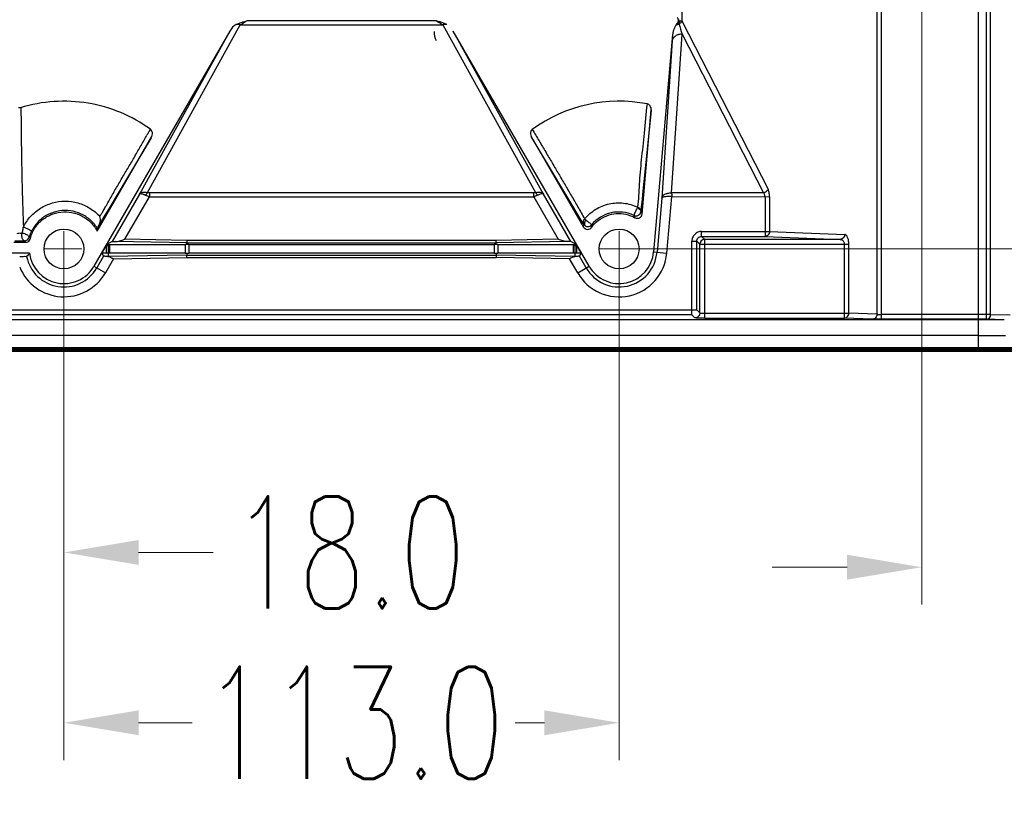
# Model space of a CAD drawing. Header units: inches. Extents: x 3951 to 6642, y -813 to 1217.
# Tile 28 of 33: x 5640 to 5841, y 288 to 446. Entities that reach past the tile are written whole.
import ezdxf

# ---------------------------------------------------------------- set-up
doc = ezdxf.new("R2010")
doc.units = ezdxf.units.IN
doc.header["$LTSCALE"] = 7.600000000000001
doc.header["$MEASUREMENT"] = 0
doc.header["$PDMODE"] = 3
doc.header["$PDSIZE"] = 0.3125
doc.linetypes.add('CENTER', pattern=[2, 1.25, -0.25, 0.25, -0.25])
doc.layers.get('0').update_dxf_attribs({"linetype": 'CONTINUOUS'})
doc.layers.get('Defpoints').update_dxf_attribs({"linetype": 'CONTINUOUS'})
doc.layers.add('5标注', color=1, linetype='CONTINUOUS')
doc.layers.add('center', color=1, linetype='CENTER', lineweight=5)
doc.styles.add('TXT', font='txt.shx', dxfattribs={"width": 0.7, "bigfont": 'INTECAD.SHX'})
doc.dimstyles.new('标准样式', dxfattribs={"dimscale": 7.600000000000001, "dimtxt": 3, "dimasz": 2, "dimexe": 1, "dimexo": 0, "dimgap": 1, "dimtad": 0, "dimdec": 1, "dimzin": 1, "dimdsep": 46, "dimtxsty": 'TXT', "dimcen": 0.09, "dimclrd": 5, "dimclre": 252, "dimadec": 1, "dimazin": 0, "dimtfac": 1, "dimtdec": 1, "dimtofl": 0, "dimtmove": 0, "dimatfit": 3, "dimfxl": 0, "dimtzin": 0, "dimlwd": 13, "dimlwe": 13, "dimarcsym": 0})

# ---------------------------------------------------------------- blocks, each defined once
blk = doc.blocks.new('*D50')
at = {"layer": '5标注', "color": 252, "lineweight": 13}
for p, q in [((5764.647038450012, 668.1377575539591), (5946.046169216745, 668.137757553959)), ((5764.647038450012, 399.1377575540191), (5946.046169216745, 399.1377575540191))]:
    blk.add_line(p, q, dxfattribs=at)
at = {"layer": '5标注', "color": 5, "lineweight": 13}
for p, q in [((5938.446169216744, 652.9377575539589), (5938.446169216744, 573.4457055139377)), ((5938.446169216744, 414.3377575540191), (5938.446169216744, 497.0657055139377))]:
    blk.add_line(p, q, dxfattribs=at)
at = {"layer": '5标注', "color": 5}
for points in [[(5935.91283588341, 652.9377575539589), (5940.979502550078, 652.9377575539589), (5938.446169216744, 668.137757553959)], [(5935.91283588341, 414.3377575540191), (5940.979502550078, 414.3377575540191), (5938.446169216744, 399.1377575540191)]]:
    blk.add_solid(points, dxfattribs=at)
at = {"layer": 'Defpoints', "color": 0}
for p in [(5764.647038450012, 668.1377575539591), (5764.647038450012, 399.1377575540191), (5938.446169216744, 399.1377575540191)]:
    blk.add_point(p, dxfattribs=at)
at = {"layer": '5标注', "color": 0, "insert": (5938.446169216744, 535.2557055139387), "char_height": 22.8, "attachment_point": 5, "rotation": 90, "style": 'TXT'}
blk.add_mtext('269.0', dxfattribs=at)
blk = doc.blocks.new('*D48')
at = {"layer": '5标注', "color": 252, "lineweight": 13}
for p, q in [((5823.986593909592, 457.6265430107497), (5823.986593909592, 326.7700956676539)), ((5849.161552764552, 452.4420040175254), (5849.161552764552, 326.7700956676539))]:
    blk.add_line(p, q, dxfattribs=at)
at = {"layer": '5标注', "color": 5, "lineweight": 13}
for p, q in [((5808.786593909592, 334.3700956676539), (5793.586593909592, 334.3700956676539)), ((5864.361552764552, 334.3700956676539), (5879.561552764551, 334.3700956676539))]:
    blk.add_line(p, q, dxfattribs=at)
at = {"layer": '5标注', "color": 5}
for points in [[(5808.786593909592, 336.9034290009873), (5808.786593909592, 331.8367623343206), (5823.986593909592, 334.3700956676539)], [(5864.361552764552, 336.9034290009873), (5864.361552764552, 331.8367623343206), (5849.161552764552, 334.3700956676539)]]:
    blk.add_solid(points, dxfattribs=at)
at = {"layer": 'Defpoints', "color": 0}
for p in [(5823.986593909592, 457.6265430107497), (5849.161552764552, 452.4420040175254), (5849.161552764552, 334.3700956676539)]:
    blk.add_point(p, dxfattribs=at)
at = {"layer": '5标注', "color": 0, "insert": (5911.101552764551, 334.3700956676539), "char_height": 22.8, "attachment_point": 5, "style": 'TXT'}
blk.add_mtext('25.2', dxfattribs=at)
blk = doc.blocks.new('*D34')
at = {"layer": '5标注', "color": 252, "lineweight": 13}
for p, q in [((5762.407208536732, 399.1377575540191), (5762.407208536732, 295.1085886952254)), ((5649.407208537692, 397.4915236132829), (5649.407208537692, 295.1085886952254))]:
    blk.add_line(p, q, dxfattribs=at)
at = {"layer": '5标注', "color": 5, "lineweight": 13}
for p, q in [((5664.607208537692, 302.7085886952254), (5675.531282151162, 302.7085886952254)), ((5747.207208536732, 302.7085886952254), (5741.271282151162, 302.7085886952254))]:
    blk.add_line(p, q, dxfattribs=at)
at = {"layer": '5标注', "color": 5}
for points in [[(5664.607208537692, 305.2419220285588), (5664.607208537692, 300.1752553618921), (5649.407208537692, 302.7085886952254)], [(5747.207208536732, 305.2419220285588), (5747.207208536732, 300.1752553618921), (5762.407208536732, 302.7085886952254)]]:
    blk.add_solid(points, dxfattribs=at)
at = {"layer": 'Defpoints', "color": 0}
for p in [(5762.407208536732, 399.1377575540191), (5649.407208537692, 397.4915236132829), (5762.407208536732, 302.7085886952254)]:
    blk.add_point(p, dxfattribs=at)
at = {"layer": '5标注', "color": 0, "insert": (5708.401282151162, 302.7085886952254), "char_height": 22.8, "attachment_point": 5, "style": 'TXT'}
blk.add_mtext('113.0', dxfattribs=at)
blk = doc.blocks.new('*D47')
at = {"layer": '5标注', "color": 252, "lineweight": 13}
for p, q in [((5631.407208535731, 397.4915236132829), (5631.407208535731, 329.7706862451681)), ((5649.407208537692, 397.4915236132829), (5649.407208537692, 329.7706862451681))]:
    blk.add_line(p, q, dxfattribs=at)
at = {"layer": '5标注', "color": 5, "lineweight": 13}
for p, q in [((5616.207208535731, 337.3706862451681), (5601.007208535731, 337.3706862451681)), ((5664.607208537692, 337.3706862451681), (5679.807208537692, 337.3706862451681))]:
    blk.add_line(p, q, dxfattribs=at)
at = {"layer": '5标注', "color": 5}
for points in [[(5616.207208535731, 339.9040195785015), (5616.207208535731, 334.8373529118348), (5631.407208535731, 337.3706862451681)], [(5664.607208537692, 339.9040195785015), (5664.607208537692, 334.8373529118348), (5649.407208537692, 337.3706862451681)]]:
    blk.add_solid(points, dxfattribs=at)
at = {"layer": 'Defpoints', "color": 0}
for p in [(5631.407208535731, 397.4915236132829), (5649.407208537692, 397.4915236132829), (5631.407208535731, 337.3706862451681)]:
    blk.add_point(p, dxfattribs=at)
at = {"layer": '5标注', "color": 0, "insert": (5707.357208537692, 337.3706862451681), "char_height": 22.8, "attachment_point": 5, "style": 'TXT'}
blk.add_mtext('18.0', dxfattribs=at)

msp = doc.modelspace()

# ---------------------------------------------------------------- linework, layer by layer
at = {"color": 7, "linetype": 'Continuous'}
for p, q in [((5775.141892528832, 456.760878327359), (5775.141892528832, 445.527776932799)), ((5837.179332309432, 384.8129235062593), (5837.179332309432, 452.7182922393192)), ((5838.013985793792, 385.8022331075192), (5838.012980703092, 452.7185216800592)), ((5835.560254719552, 378.2334133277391), (5835.560254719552, 450.3122666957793)), ((5814.889721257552, 448.7408965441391), (5814.889721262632, 385.8338927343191)), ((5815.808164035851, 384.8129437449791), (5815.808164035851, 448.7408973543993)), ((5725.211106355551, 445.527776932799), (5686.603310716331, 445.527776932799)), ((5774.656701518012, 445.527776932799), (5774.544618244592, 445.6909957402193)), ((5774.656701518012, 445.527776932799), (5775.141892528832, 445.527776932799)), ((5775.141892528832, 445.527776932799), (5792.707372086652, 411.3046261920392)), ((5683.151463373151, 443.4797910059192), (5655.514735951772, 395.6115749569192)), ((5683.151463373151, 443.4797910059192), (5664.795445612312, 410.3060669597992)), ((5666.395448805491, 410.6003300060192), (5685.293832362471, 444.7617324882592)), ((5685.293832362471, 444.7617324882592), (5726.516335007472, 444.7617324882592)), ((5726.516335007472, 444.7617324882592), (5745.418866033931, 410.6002218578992)), ((5747.018971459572, 410.3060669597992), (5728.662953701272, 443.4797910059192)), ((5756.299681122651, 395.6115749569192), (5728.662953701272, 443.4797910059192)), ((5773.302426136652, 442.7538486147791), (5769.432737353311, 398.5231034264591)), ((5773.215883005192, 441.4857714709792), (5771.084105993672, 409.4805035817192)), ((5773.092725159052, 410.5391873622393), (5775.207850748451, 442.8438057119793)), ((5775.207850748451, 442.8438057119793), (5791.788934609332, 410.5385714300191)), ((5767.096473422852, 406.2458675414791), (5768.949076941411, 427.4212226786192)), ((5768.934728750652, 427.2814762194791), (5767.254147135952, 410.8985988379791)), ((5768.949076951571, 427.4212226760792), (5768.934728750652, 427.2814762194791)), ((5656.183522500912, 402.7708612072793), (5667.289265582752, 422.0065724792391)), ((5667.132998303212, 421.7450715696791), (5658.517439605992, 407.3250326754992)), ((5744.525151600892, 422.0065722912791), (5755.155918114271, 403.5935445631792)), ((5755.098060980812, 404.3078207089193), (5744.525154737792, 422.0065741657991)), ((5767.254147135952, 410.8985988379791), (5767.014917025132, 408.5599185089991)), ((5664.795445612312, 410.3060669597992), (5659.202790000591, 400.6193032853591)), ((5661.789299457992, 401.0998783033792), (5666.796072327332, 409.7720291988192)), ((5666.796455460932, 410.5385960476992), (5666.796072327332, 409.7720291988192)), ((5666.796072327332, 409.7720291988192), (5745.017961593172, 409.7725270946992)), ((5745.017961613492, 410.5385959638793), (5666.796455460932, 410.5385960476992)), ((5745.017961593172, 409.7725270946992), (5745.017961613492, 410.5385959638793)), ((5745.017961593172, 409.7725270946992), (5750.025117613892, 401.0998783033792)), ((5752.611626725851, 400.6193034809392), (5747.018971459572, 410.3060669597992)), ((5771.084105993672, 409.4805035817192), (5770.120195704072, 398.4629586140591)), ((5772.112281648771, 398.2886736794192), (5773.117153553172, 409.7735815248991)), ((5791.788934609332, 410.5385714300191), (5773.092725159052, 410.5391873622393)), ((5773.117153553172, 409.7735815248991), (5793.015065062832, 409.7725269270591)), ((5792.096622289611, 409.7725269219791), (5792.096622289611, 401.6994858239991)), ((5793.015065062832, 409.7723546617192), (5793.015065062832, 402.6993335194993)), ((5658.517439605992, 407.3250326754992), (5657.396846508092, 405.4481560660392)), ((5766.008253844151, 407.3101216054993), (5765.971146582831, 407.2366737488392)), ((5766.137378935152, 407.5579556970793), (5766.008253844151, 407.3101216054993)), ((5766.186942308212, 407.6451729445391), (5766.137378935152, 407.5579556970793)), ((5766.818772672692, 406.940256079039), (5766.825810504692, 406.8586054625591)), ((5766.818772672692, 406.940256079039), (5766.827531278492, 406.8862334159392)), ((5766.825810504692, 406.8586054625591), (5766.835696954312, 406.8123935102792)), ((5766.988793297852, 408.3043457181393), (5766.828202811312, 406.7324049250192)), ((5767.014917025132, 408.5599185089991), (5766.988793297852, 408.3043457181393)), ((5657.258879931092, 405.2170363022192), (5656.633753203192, 404.1697290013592)), ((5657.396846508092, 405.4481560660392), (5657.258879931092, 405.2170363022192)), ((5755.389964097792, 405.2437126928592), (5755.631864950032, 405.0610820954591)), ((5766.828196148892, 406.7324056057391), (5767.096473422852, 406.2458675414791)), ((5755.194594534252, 404.1460828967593), (5755.098060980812, 404.3078207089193)), ((5755.155918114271, 403.5935445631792), (5755.194599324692, 404.146085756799)), ((5756.810237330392, 403.5308051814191), (5756.813615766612, 404.0376091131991)), ((5641.604903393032, 400.5061899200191), (5641.369895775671, 400.8185004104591)), ((5642.327240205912, 401.5289491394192), (5642.577846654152, 401.2744133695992)), ((5674.414774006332, 400.879466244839), (5661.789299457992, 401.0998783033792)), ((5674.414774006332, 400.879466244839), (5674.410429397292, 400.3795423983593)), ((5737.399643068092, 400.879466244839), (5674.414774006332, 400.879466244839)), ((5750.025117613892, 401.0998783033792), (5737.399643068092, 400.879466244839)), ((5737.404006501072, 400.3795423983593), (5737.399643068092, 400.879466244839)), ((5779.203967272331, 402.6993335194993), (5793.015065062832, 402.6993335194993)), ((5779.203967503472, 401.6994858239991), (5779.203967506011, 402.6993335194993)), ((5779.824231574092, 401.0792217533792), (5779.203967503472, 401.6994858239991)), ((5779.203967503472, 401.6994858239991), (5792.096622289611, 401.6994858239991)), ((5779.824231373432, 385.0660421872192), (5779.824231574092, 401.0792217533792)), ((5807.400653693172, 401.0792217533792), (5779.824231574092, 401.0792217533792)), ((5792.096622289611, 401.6994858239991), (5807.400653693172, 401.0792217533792)), ((5793.015065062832, 402.6993335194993), (5808.318298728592, 402.0791058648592)), ((5639.208789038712, 400.5061899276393), (5641.606572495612, 400.5061899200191)), ((5658.139127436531, 400.0175138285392), (5657.126018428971, 398.2627575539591)), ((5658.391773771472, 399.7437568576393), (5657.992994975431, 399.7644049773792)), ((5657.992994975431, 399.7644049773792), (5657.992994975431, 398.2627575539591)), ((5659.202790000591, 400.6193032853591), (5658.139127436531, 400.0175138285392)), ((5658.458891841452, 400.0139606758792), (5658.391773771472, 399.7437568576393)), ((5658.391773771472, 399.7437568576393), (5658.404137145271, 397.6150313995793)), ((5658.700101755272, 400.0128337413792), (5658.700101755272, 398.2629098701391)), ((5658.700101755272, 400.0128337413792), (5674.114315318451, 400.0128337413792)), ((5674.410410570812, 400.3795423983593), (5660.002607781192, 400.6310698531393)), ((5674.114315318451, 400.0128337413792), (5674.114315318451, 398.2629098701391)), ((5674.407196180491, 400.0112662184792), (5674.410410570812, 400.3795423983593)), ((5674.410410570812, 400.3795423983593), (5737.404006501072, 400.3795423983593)), ((5674.821422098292, 400.0128337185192), (5674.821422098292, 398.2627575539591)), ((5674.821422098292, 400.0128337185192), (5736.992994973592, 400.0128337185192)), ((5736.992994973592, 400.0128337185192), (5736.992994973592, 398.2627575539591)), ((5751.811799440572, 400.6310696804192), (5737.404006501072, 400.3795423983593)), ((5737.407220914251, 400.0112637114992), (5737.404006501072, 400.3795423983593)), ((5737.700101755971, 400.0128337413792), (5737.700101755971, 398.2626051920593)), ((5737.700101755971, 400.0128337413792), (5753.114315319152, 400.0128337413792)), ((5753.675289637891, 400.0175138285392), (5752.611626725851, 400.6193034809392)), ((5753.114315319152, 398.2626051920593), (5753.114315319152, 400.0128337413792)), ((5753.675289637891, 400.0175138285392), (5753.343327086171, 400.0139533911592)), ((5753.406569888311, 399.7429177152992), (5753.343327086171, 400.0139533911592)), ((5753.406569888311, 399.7429177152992), (5753.392842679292, 397.6167678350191)), ((5753.821422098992, 399.7644049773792), (5753.406569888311, 399.7429177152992)), ((5754.688398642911, 398.2627575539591), (5753.675289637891, 400.0175138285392)), ((5753.821422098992, 398.2627575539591), (5753.821422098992, 399.7644049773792)), ((5777.204272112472, 385.7206071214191), (5777.204272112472, 400.6996376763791)), ((5777.204272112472, 400.6996381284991), (5778.204119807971, 400.6996381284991)), ((5778.204119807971, 386.7204548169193), (5778.204119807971, 400.6996381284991)), ((5778.824383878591, 400.0793740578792), (5778.204119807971, 400.6996381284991)), ((5778.824383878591, 386.1001907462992), (5778.824383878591, 400.0793740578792)), ((5778.824383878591, 400.0793740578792), (5809.165522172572, 400.0793740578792)), ((5808.247079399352, 385.0660178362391), (5808.247079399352, 400.0793740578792)), ((5809.165522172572, 386.0658898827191), (5809.165522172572, 400.0793740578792)), ((5642.409335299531, 398.2627575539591), (5638.405081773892, 398.2627575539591)), ((5657.484128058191, 397.6424934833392), (5656.112366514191, 395.2665327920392)), ((5657.992994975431, 398.2627575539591), (5657.126018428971, 398.2627575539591)), ((5657.126018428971, 398.2627575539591), (5657.484128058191, 397.6424934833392)), ((5659.500702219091, 397.1359116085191), (5657.844153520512, 394.2666850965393)), ((5674.401684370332, 397.8960488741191), (5658.404121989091, 397.6167678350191)), ((5674.114315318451, 398.2629098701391), (5658.700101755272, 398.2629098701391)), ((5659.500702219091, 397.1359116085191), (5674.406047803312, 397.3961250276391)), ((5674.398469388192, 398.2643933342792), (5674.401684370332, 397.8960488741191)), ((5674.406047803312, 397.3961250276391), (5674.401684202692, 397.8960488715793)), ((5674.401684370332, 397.8960488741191), (5737.395280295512, 397.8960488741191)), ((5674.406047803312, 397.3961250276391), (5737.390916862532, 397.3961250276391)), ((5736.992994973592, 398.2627575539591), (5674.821422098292, 398.2627575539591)), ((5737.395280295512, 397.8960488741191), (5737.390916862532, 397.3961250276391)), ((5752.313892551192, 397.1356038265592), (5737.390916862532, 397.3961250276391)), ((5737.398494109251, 398.2642591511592), (5737.395280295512, 397.8960488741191)), ((5753.392842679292, 397.6167678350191), (5737.395280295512, 397.8960488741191)), ((5753.114315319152, 398.2626051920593), (5737.700101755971, 398.2626051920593)), ((5753.970263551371, 394.2666850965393), (5752.313892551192, 397.1356038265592)), ((5753.486274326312, 397.6159227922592), (5753.392825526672, 397.6148026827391)), ((5754.688398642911, 398.2627575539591), (5753.821422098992, 398.2627575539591)), ((5754.330288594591, 397.6424927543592), (5754.688398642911, 398.2627575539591)), ((5755.702050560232, 395.2665327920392), (5754.330288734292, 397.642492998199)), ((5769.432737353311, 398.5231034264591), (5772.112281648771, 398.2886736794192)), ((5655.514735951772, 395.6115749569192), (5657.844153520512, 394.2666850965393)), ((5753.970263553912, 394.2666850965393), (5756.299681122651, 395.6115749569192)), ((5242.665672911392, 386.7204548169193), (5778.204119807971, 386.7204548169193)), ((5777.204272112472, 385.7206071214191), (5243.665520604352, 385.7206071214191)), ((5777.824536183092, 385.1003430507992), (5777.204272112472, 385.7206071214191)), ((5778.824383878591, 386.1001907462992), (5778.204119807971, 386.7204548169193)), ((5779.824231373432, 385.0660421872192), (5808.247728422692, 385.0660167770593)), ((5779.824231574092, 386.0658898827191), (5809.165522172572, 386.0658898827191)), ((5813.971278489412, 384.8340450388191), (5808.247728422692, 385.0660167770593)), ((5814.889721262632, 385.8338927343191), (5809.165522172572, 386.0658898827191)), ((5838.013983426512, 385.812791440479), (5815.808164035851, 385.812791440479)), ((5837.180140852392, 384.8129227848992), (5815.808164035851, 384.8129437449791)), ((5840.800161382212, 384.7166362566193), (5837.180140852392, 384.8129227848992)), ((5838.013985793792, 385.8022331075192), (5841.986969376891, 385.7336029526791)), ((5840.800161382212, 384.7166362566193), (5242.664934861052, 384.7166362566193)), ((5835.560254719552, 381.5366677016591), (5242.730886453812, 381.5171448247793)), ((5845.286969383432, 378.9834133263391), (5240.108319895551, 378.9834133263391)), ((5845.286969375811, 378.7217569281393), (5240.122994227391, 378.7334230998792)), ((5844.908885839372, 378.2334133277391), (5240.858309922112, 378.2334133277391)), ((5844.908885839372, 378.4834133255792), (5240.859331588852, 378.4834133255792))]:
    msp.add_line(p, q, dxfattribs=at)
for centre in [(5649.407208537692, 399.1377575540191), (5762.407208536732, 399.1377575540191)]:
    msp.add_circle(centre, 4.05236519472, dxfattribs=at)
for centre, radius, start, end in [((5857.788811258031, 468.0355568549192), 86.33784080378, 195.5377829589, 196.9647682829), ((5684.772445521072, 443.0008880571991), 1.81959311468, 95.43630037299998, 99.61011611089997), ((6161.818244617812, 415.5977979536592), 389.46371156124, 176.0017055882, 176.1886922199), ((5762.407208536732, 399.1377575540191), 30.05721926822, 78.9874030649, 126.0144462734), ((5968.503055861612, 251.3237631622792), 347.20830972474, 150.3859920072, 150.5071902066), ((5853.211292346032, 316.8406488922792), 214.60117278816, 150.1940652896, 150.3824545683), ((5629.519067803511, 423.4190875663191), 32.42442106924, 326.9901119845, 327.118882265), ((5762.322544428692, 399.5191237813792), 7.13305210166, 64.4043317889, 140.6278483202), ((5807.028509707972, 425.2951172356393), 45.89994424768, 204.9245008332, 205.5588180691), ((5765.847041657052, 406.8515376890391), 0.9887240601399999, 244.4262733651, 353.0475832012), ((5649.974485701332, 399.4717478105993), 7.33508978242, 34.5452586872, 43.6069860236), ((5650.300286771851, 399.7046715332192), 6.93465703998, 31.9504722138, 34.486543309), ((5756.039342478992, 404.6728279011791), 0.99587174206, 211.97365181, 320.3755561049), ((5640.408621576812, 584.1988794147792), 183.38301144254, 269.6989774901, 270.3003399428), ((5641.369990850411, 401.8184303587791), 1.0000482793, 269.9945410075, 343.1741889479), ((5779.824591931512, 400.0790137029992), 1.00020811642, 90.0206425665, 179.9793574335), ((5659.123864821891, 474.2482311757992), 74.23724877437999, 269.2399644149, 269.4867717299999), ((5655.881008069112, 348.4498792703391), 51.35529011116, 86.85322776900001, 87.1976859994), ((5658.709593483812, 427.8593994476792), 27.84656732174, 269.4841611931, 269.9804702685), ((5674.084644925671, 367.2728238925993), 32.7400332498, 89.4355190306, 89.9480761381), ((5674.816529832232, 346.5415778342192), 53.47125719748, 89.9947578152, 90.43861551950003), ((5737.003214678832, 347.8129512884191), 52.1998792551, 89.5565491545, 90.01121738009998), ((5737.715403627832, 369.9775504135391), 30.03528429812, 90.0291900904, 90.58790429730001), ((5753.106996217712, 424.931314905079), 24.91848223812, 270.0168290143, 270.5434104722), ((5756.387595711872, 339.7346572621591), 60.08225892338, 92.84394022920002, 93.1230192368), ((5649.407208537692, 399.1377575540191), 7.74244952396, 191.6623215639, 329.9999999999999), ((5659.427183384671, 383.2505665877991), 22.69301110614, 138.58306916, 140.8669438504), ((5649.407208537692, 399.1377575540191), 7.0523651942, 187.1271594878, 330.0000000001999), ((5658.005493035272, 346.9226943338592), 51.34006474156, 89.56140148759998, 90.01394790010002), ((5658.712380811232, 368.5427165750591), 29.72019583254, 90.0236720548, 90.6051294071), ((5674.099793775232, 428.0384230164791), 29.77551395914, 270.0279431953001, 270.5747384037), ((5674.810440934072, 450.2122312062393), 51.94947019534, 269.5456262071, 270.0121112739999), ((5736.997162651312, 452.1518278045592), 53.88907129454, 269.9955688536, 270.4267063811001), ((5737.730764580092, 431.1898147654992), 32.92723425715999, 269.4218153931, 269.9466444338), ((5753.083582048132, 365.4878291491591), 32.77479045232, 89.4495210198, 89.9462731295), ((5753.817847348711, 344.9887416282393), 53.2740160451, 89.9961553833, 90.45104531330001), ((5762.407208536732, 399.1377575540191), 9.742144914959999, 209.999999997, 355.0000000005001), ((5762.407208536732, 399.1377575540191), 7.74244952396, 210, 355), ((5762.407208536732, 399.1377575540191), 7.0523651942, 209.9999999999, 355.0000000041), ((5649.407208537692, 399.1377575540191), 9.74214439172, 202.5087276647, 330.000000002), ((5814.394312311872, 395.4466614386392), 10.621044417, 267.7173181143, 268.336303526), ((5840.822643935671, 385.7075533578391), 4.191505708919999, 269.0356770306, 272.9571801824)]:
    msp.add_arc(centre, radius, start, end, dxfattribs=at)
for centre, major_axis, start_param, end_param in [((5684.867044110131, 442.4506546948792), (-1.3416092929, -2.424609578), -2.3058620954, -1.5960136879), ((5726.947372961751, 442.4506546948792), (1.3416092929, -2.424609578), -2.3058604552, -1.5960136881)]:
    msp.add_ellipse(centre, major_axis=major_axis, ratio=0.7217514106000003, start_param=start_param, end_param=end_param, dxfattribs=at)
for points, start_tangent, end_tangent in [([(5684.468674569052, 444.7949632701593), (5685.132698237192, 445.0834443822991), (5685.848338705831, 445.3229877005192), (5686.603310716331, 445.527776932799)], (0.8950281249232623, 0.4460097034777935), (0.9700506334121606, 0.2429027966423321)), ([(5685.338955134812, 444.8021098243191), (5685.723153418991, 445.0133336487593), (5686.143595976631, 445.262491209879), (5686.603310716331, 445.527776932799)], (0.8907051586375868, 0.454581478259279), (0.8737582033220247, 0.4863605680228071)), ([(5725.211106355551, 445.527776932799), (5725.296870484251, 445.4792030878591), (5725.382206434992, 445.4302206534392), (5725.467128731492, 445.3809735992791), (5725.551649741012, 445.3316174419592), (5725.719535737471, 445.2332285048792), (5725.885777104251, 445.1358423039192), (5726.049696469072, 445.0390669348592), (5726.210105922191, 444.9431352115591), (5726.365920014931, 444.8497417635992), (5726.441862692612, 444.8048685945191), (5726.516336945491, 444.7617358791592)], (0.8717512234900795, -0.4899487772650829), (0.8681643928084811, -0.4962767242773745)), ([(5727.345746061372, 444.7949613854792), (5726.686634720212, 445.0883899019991), (5725.969365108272, 445.3253972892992), (5725.211106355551, 445.527776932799)], (-0.8879232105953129, 0.4599917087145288), (-0.972905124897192, 0.2312047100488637)), ([(5773.989543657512, 444.6673239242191), (5774.234366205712, 445.0093516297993), (5774.414703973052, 445.3602814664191), (5774.498430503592, 445.7744005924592)], (0.6305116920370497, 0.7761797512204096), (0.05392777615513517, 0.9985448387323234)), ([(5774.607186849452, 444.9085335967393), (5774.408693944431, 444.832243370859), (5774.200814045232, 444.7529447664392), (5773.989565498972, 444.6673583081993)], (-0.9330060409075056, -0.3598607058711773), (-0.9226371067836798, -0.385669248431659)), ([(5774.223449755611, 446.2695851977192), (5774.325308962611, 446.0776584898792), (5774.428790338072, 445.8909146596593), (5774.498430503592, 445.7744005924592)], (0.4609888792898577, -0.8874059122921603), (0.5436109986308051, -0.8393372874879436)), ([(5775.141892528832, 445.527776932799), (5775.029757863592, 445.2940666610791), (5774.845499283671, 445.0808663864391), (5774.606259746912, 444.9079104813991)], (-0.2915937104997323, -0.9565422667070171), (-0.8697581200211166, -0.4934782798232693)), ([(5774.607188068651, 444.9085344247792), (5774.615784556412, 445.0415165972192), (5774.627151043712, 445.1739251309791), (5774.671902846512, 445.2943559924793)], (0.09219926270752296, 0.995740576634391), (0.5131401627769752, 0.8583048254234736)), ([(5774.671902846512, 445.2943559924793), (5774.644760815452, 445.3877519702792), (5774.655599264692, 445.527776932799)], (-0.3121866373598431, 0.950020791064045), (0.06550167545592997, 0.9978524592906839)), ([(5685.293826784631, 444.7617053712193), (5685.199134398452, 444.7817184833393), (5685.010383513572, 444.8095232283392), (5684.733047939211, 444.8203898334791), (5684.600059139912, 444.8122955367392)], (-0.9740859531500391, 0.2261781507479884), (-0.9954713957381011, -0.09506156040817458)), ([(5685.293832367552, 444.7617324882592), (5685.321730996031, 444.7772369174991), (5685.338955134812, 444.8021098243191)], (0.9486523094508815, 0.3163207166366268), (0.3696966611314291, 0.9291525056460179)), ([(5727.345745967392, 444.7949608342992), (5727.297218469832, 444.8025073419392), (5727.248053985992, 444.8087666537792), (5727.198294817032, 444.8137381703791), (5727.147981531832, 444.8174215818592), (5726.942000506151, 444.819270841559), (5726.730546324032, 444.8006797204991), (5726.623621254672, 444.7837517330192), (5726.516335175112, 444.7617317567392)], (-0.9858669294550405, 0.1675302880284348), (-0.9748476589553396, -0.2228722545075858)), ([(5773.989543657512, 444.6673239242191), (5773.662895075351, 444.1141479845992), (5773.429221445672, 443.4727234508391), (5773.302397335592, 442.7535194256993)], (-0.589961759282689, -0.8074311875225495), (-0.08704567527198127, -0.9962043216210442)), ([(5775.207847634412, 442.8437362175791), (5774.888383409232, 442.8303477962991), (5774.518378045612, 442.7583527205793), (5774.437284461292, 442.7342639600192), (5774.174823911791, 442.6327411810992), (5773.868108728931, 442.4592371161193), (5773.607674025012, 442.2460874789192), (5773.405313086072, 441.9995310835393), (5773.269636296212, 441.7268094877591), (5773.215883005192, 441.4857714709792)], (-0.9973145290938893, 0.07323749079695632), (-0.1017603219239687, -0.994808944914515)), ([(5667.001605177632, 423.5148900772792), (5660.962395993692, 426.8850830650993), (5654.313784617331, 428.7917950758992), (5647.405356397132, 429.1282396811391), (5640.563980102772, 427.8743936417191)], (-0.8108525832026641, 0.5852504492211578), (-0.9567031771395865, -0.2910653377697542)), ([(5640.563980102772, 427.8743936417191), (5640.422746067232, 427.8560342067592), (5640.294434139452, 427.8632257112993), (5640.163361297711, 427.8929497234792)], (-0.956891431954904, -0.2904458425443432), (-0.9560770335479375, 0.2931155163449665)), ([(5640.659147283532, 427.8935991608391), (5640.685602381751, 424.8888534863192), (5640.797400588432, 416.2285239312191), (5640.918589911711, 410.7578525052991), (5641.052427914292, 406.6300172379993), (5641.134538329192, 404.4951343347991), (5641.168629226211, 403.6156345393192)], (0.00801348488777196, -0.9999678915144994), (0.03803619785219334, -0.9992763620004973)), ([(5766.186942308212, 407.6451729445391), (5766.568061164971, 412.2893146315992), (5766.988317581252, 417.2896867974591), (5767.555334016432, 422.7117533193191), (5768.148899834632, 428.6414761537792)], (0.152547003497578, 0.9882962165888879), (0.1091215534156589, 0.9940284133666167)), ([(5768.949076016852, 427.4212120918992), (5768.897377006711, 427.8717248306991), (5768.718436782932, 428.2418484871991), (5768.458280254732, 428.5081196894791), (5768.148882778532, 428.6414776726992)], (0.08816928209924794, 0.9961055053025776), (-0.9831707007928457, 0.1826892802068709)), ([(5667.289265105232, 422.0065716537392), (5667.445212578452, 422.5536964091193), (5667.332392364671, 423.1187713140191), (5667.001605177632, 423.5148900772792)], (0.4931234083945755, 0.8699593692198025), (-0.813525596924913, 0.581529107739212)), ([(5744.733888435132, 423.4501025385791), (5744.451450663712, 423.0752910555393), (5744.368005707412, 422.5491588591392), (5744.525160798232, 422.0065563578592)], (-0.803810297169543, -0.5948857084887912), (0.506877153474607, -0.8620183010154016)), ([(5744.732655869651, 423.4493669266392), (5745.431004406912, 422.2787874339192), (5746.116955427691, 421.1267167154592), (5747.459454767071, 418.864833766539), (5748.776535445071, 416.6361219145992), (5750.084452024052, 414.4133832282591), (5751.395013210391, 412.1762957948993), (5752.706218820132, 409.9349632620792), (5753.360854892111, 408.8131400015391), (5754.018031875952, 407.6650975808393), (5754.684965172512, 406.4716605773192), (5755.389009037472, 405.2431479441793)], (0.5126947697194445, -0.8585709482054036), (0.5089938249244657, -0.86077017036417)), ([(5657.883300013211, 407.6811663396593), (5658.054299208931, 407.9782559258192), (5658.692992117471, 409.1089103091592), (5659.325782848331, 410.2385165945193), (5659.962228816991, 411.3578820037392), (5660.605061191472, 412.4704320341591), (5661.900344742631, 414.6769989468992), (5662.550234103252, 415.7759437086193), (5663.199926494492, 416.8763276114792), (5663.845949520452, 417.9780316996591), (5664.485701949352, 419.0823878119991), (5665.745678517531, 421.3009728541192), (5666.286872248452, 422.259390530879)], (0.5008951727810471, 0.8655079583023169), (0.4923559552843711, 0.8703939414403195)), ([(5792.707377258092, 411.3046158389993), (5792.578048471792, 411.0509926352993), (5792.365428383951, 410.8245938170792), (5792.235756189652, 410.7282787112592), (5792.094660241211, 410.6466944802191), (5791.945320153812, 410.5825575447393), (5791.868547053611, 410.5578882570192), (5791.829804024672, 410.5475411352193), (5791.790887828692, 410.5385714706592), (5791.789126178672, 410.5381993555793)], (-0.2915894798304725, -0.9565435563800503), (-0.978575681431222, -0.2058874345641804)), ([(5793.015060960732, 409.7723546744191), (5792.995236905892, 410.216037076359), (5792.934062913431, 410.6304328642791), (5792.835838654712, 410.9972602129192), (5792.707380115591, 411.3046302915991)], (0.003264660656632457, 0.9999946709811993), (-0.4549001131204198, 0.8905424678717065)), ([(5641.168802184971, 403.6156411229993), (5642.636468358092, 405.7503110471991), (5644.636208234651, 407.4123764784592), (5647.054278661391, 408.4852220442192), (5649.649735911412, 408.8518971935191), (5652.261533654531, 408.4933963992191), (5654.697317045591, 407.4227597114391), (5656.709857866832, 405.7545097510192)], (0.4477055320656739, 0.8941810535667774), (0.6750351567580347, -0.7377855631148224)), ([(5664.795445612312, 410.3060669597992), (5665.155865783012, 410.604551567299), (5665.719262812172, 410.7060551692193), (5666.395448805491, 410.6003300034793)], (0.5225443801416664, 0.8526120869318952), (0.9585754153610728, -0.2848388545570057)), ([(5666.031674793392, 410.0406202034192), (5666.001438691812, 410.054081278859), (5665.971396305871, 410.0672824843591), (5665.911937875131, 410.0928882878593), (5665.795817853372, 410.1408384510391), (5665.683974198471, 410.1843251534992), (5665.577016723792, 410.2232840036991), (5665.379817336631, 410.2877783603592), (5665.206717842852, 410.3341785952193), (5665.058633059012, 410.3607925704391), (5664.938403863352, 410.3655948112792), (5664.849523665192, 410.3471345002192), (5664.817965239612, 410.3293773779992), (5664.795445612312, 410.3060669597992)], (-0.9125806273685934, 0.4088968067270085), (-0.56604699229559, -0.8243729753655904)), ([(5666.395448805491, 410.6003300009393), (5666.378813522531, 410.5721267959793), (5666.359896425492, 410.5431167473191), (5666.316463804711, 410.4825026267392), (5666.215977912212, 410.3502743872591), (5666.114234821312, 410.2032858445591), (5666.031673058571, 410.0406163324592)], (-0.484154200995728, -0.8749826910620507), (-0.3622114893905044, -0.9320959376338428)), ([(5666.796077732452, 409.7720506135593), (5666.595001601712, 409.8273480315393), (5666.399109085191, 409.8906938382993), (5666.031681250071, 410.0406335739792)], (-0.9695901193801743, 0.2447345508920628), (-0.9032138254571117, 0.4291908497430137)), ([(5666.796455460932, 410.5385960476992), (5666.651720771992, 410.5452439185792), (5666.516810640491, 410.5661406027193), (5666.395448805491, 410.6003300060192)], (-0.9999994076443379, -0.001088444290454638), (-0.9444649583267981, 0.3286121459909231)), ([(5745.758286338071, 410.0294587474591), (5745.584691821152, 409.9553135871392), (5745.400842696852, 409.8866150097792), (5745.210603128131, 409.8251198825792), (5745.114331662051, 409.7976063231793), (5745.017961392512, 409.7725279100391)], (-0.9097986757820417, -0.415049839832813), (-0.9707789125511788, -0.2399756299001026)), ([(5745.418866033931, 410.6002218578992), (5745.297733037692, 410.5658732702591), (5745.162729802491, 410.5452463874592), (5745.017961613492, 410.5385959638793)], (-0.9426038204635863, -0.3339132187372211), (-0.9999998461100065, -0.0005547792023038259)), ([(5745.418866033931, 410.6002218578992), (5746.097132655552, 410.7060780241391), (5746.660088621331, 410.6038859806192), (5747.018971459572, 410.3060669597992)], (0.9584606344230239, 0.2852248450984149), (0.5225482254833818, -0.8526097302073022)), ([(5745.418866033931, 410.6002218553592), (5745.453299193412, 410.5426312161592), (5745.494014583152, 410.4806602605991), (5745.586271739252, 410.3445598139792), (5745.679671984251, 410.1935952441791), (5745.721809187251, 410.1130634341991), (5745.758249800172, 410.0294412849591)], (0.4841542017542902, -0.8749826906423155), (0.3608254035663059, -0.9326333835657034)), ([(5747.018971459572, 410.3060669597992), (5746.800891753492, 410.3650588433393), (5746.365527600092, 410.2705373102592), (5745.758285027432, 410.0294616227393)], (-0.5660588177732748, 0.8243648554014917), (-0.9121101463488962, -0.4099452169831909)), ([(5771.084105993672, 409.4805035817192), (5771.274810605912, 409.9199466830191), (5771.716402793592, 410.2709348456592), (5772.339977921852, 410.4858910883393), (5773.092719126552, 410.5389335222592)], (0.110794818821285, 0.9938433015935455), (0.9985387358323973, -0.05404066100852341)), ([(5773.117153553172, 409.7735815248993), (5773.019379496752, 409.7799497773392), (5772.922110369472, 409.7851120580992), (5772.730014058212, 409.7918251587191), (5772.361607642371, 409.7918800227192), (5772.023557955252, 409.7769007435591), (5771.723633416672, 409.7476420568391), (5771.468951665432, 409.7039213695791), (5771.270595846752, 409.6444560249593), (5771.139305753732, 409.5686667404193), (5771.101746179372, 409.5258208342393), (5771.084105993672, 409.4805035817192)], (-0.9974810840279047, 0.07093297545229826), (-0.1575546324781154, -0.9875102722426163)), ([(5773.092725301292, 410.5391870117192), (5773.093001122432, 410.5030252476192), (5773.093779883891, 410.4647084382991), (5773.096554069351, 410.3819432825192), (5773.104939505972, 410.1953485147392), (5773.113308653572, 409.9894799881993), (5773.116090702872, 409.8822615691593), (5773.116875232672, 409.8280418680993), (5773.117153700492, 409.7735815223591)], (2.122022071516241e-07, -0.9999999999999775), (-2.652527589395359e-08, -0.9999999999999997)), ([(5792.096621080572, 409.7725269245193), (5792.072868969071, 410.0011808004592), (5792.006888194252, 410.2094119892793), (5791.909485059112, 410.3907891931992), (5791.790887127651, 410.5385705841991)], (0.002896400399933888, 0.9999958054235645), (-0.6976866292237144, 0.7164030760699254)), ([(5655.285734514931, 404.5308167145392), (5654.758021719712, 405.0355764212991), (5652.896676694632, 406.2451634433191), (5650.757031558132, 406.9002621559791), (5648.503091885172, 406.8926020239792), (5646.329731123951, 406.2090863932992), (5645.347895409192, 405.6492083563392), (5644.469740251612, 404.9569046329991), (5643.701532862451, 404.1205514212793), (5643.066879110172, 403.1923017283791), (5642.824185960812, 402.7571493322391)], (-0.6889973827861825, 0.7247638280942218), (-0.4601332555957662, -0.8878498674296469)), ([(5656.749058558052, 405.8159433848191), (5657.058086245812, 406.3029012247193), (5657.397310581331, 406.8568790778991), (5657.883300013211, 407.6811663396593)], (0.5429004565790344, 0.8397970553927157), (0.5008951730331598, 0.8655079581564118)), ([(5755.389959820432, 405.2437162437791), (5756.446503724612, 406.3206821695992), (5757.651189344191, 407.1995247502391), (5758.972790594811, 407.8652867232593), (5760.376687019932, 408.3036501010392), (5763.309204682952, 408.4620036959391), (5764.773135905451, 408.175279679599), (5766.186944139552, 407.6451768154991)], (0.638731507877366, 0.7694296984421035), (0.9038499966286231, -0.4278494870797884)), ([(5765.971146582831, 407.2366737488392), (5765.753669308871, 406.8011159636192), (5765.559895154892, 406.3892690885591), (5765.451764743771, 406.0773253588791), (5765.403584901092, 405.9520481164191)], (-0.451748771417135, -0.892145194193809), (-0.9896208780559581, -0.1437028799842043)), ([(5766.137371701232, 407.5579387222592), (5766.518759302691, 407.2361287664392), (5766.672505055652, 407.0859339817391), (5766.782302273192, 406.9478322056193)], (0.7739420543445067, -0.6332564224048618), (0.5357108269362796, -0.8444015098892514)), ([(5766.186942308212, 407.6451729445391), (5766.665268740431, 407.2818874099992), (5766.818772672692, 406.9402560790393)], (0.9437574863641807, -0.3306384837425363), (0.1970903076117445, -0.980385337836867)), ([(5766.825810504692, 406.8586054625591), (5766.795044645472, 406.7409258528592), (5766.759545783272, 406.606239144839), (5766.742988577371, 406.5262752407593)], (-0.1985386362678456, -0.9800930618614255), (-0.1781838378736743, -0.9839972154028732)), ([(5766.782302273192, 406.9478322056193), (5766.796183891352, 406.9247156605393), (5766.825810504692, 406.8586054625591)], (0.5357108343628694, -0.8444015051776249), (0.3017813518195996, -0.9533771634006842)), ([(5766.827511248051, 406.8862309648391), (5766.830509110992, 406.7550117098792)], (0.1215035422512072, -0.9925909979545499), (-0.081886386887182, -0.9966416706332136)), ([(5642.591570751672, 401.3262022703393), (5642.614017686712, 401.4083180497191), (5642.652545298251, 401.5412849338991), (5642.736843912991, 401.8042186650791), (5642.933847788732, 402.3171720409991), (5643.046229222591, 402.5666694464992), (5643.167647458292, 402.8111660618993), (5643.436949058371, 403.2841114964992), (5644.076883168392, 404.1584972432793), (5644.843227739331, 404.9236806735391), (5645.721286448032, 405.5660973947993), (5646.689357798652, 406.0745445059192), (5648.805869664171, 406.6429807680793), (5651.009235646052, 406.5574874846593), (5653.097818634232, 405.8351535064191), (5654.870363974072, 404.5356883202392), (5656.183356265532, 402.7706512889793)], (0.2581044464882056, 0.9661170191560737), (0.4695549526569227, -0.8829032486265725)), ([(5656.633752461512, 404.1697294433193), (5656.806381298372, 404.6498824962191), (5656.830732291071, 405.2030903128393), (5656.709857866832, 405.7545097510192)], (0.4981209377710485, 0.8671075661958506), (-0.3554175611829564, 0.9347076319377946)), ([(5755.389964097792, 405.2437126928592), (5755.270156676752, 405.1059378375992), (5755.189671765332, 404.9641689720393), (5755.137558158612, 404.8286822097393), (5755.107163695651, 404.7019155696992), (5755.093945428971, 404.5859119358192), (5755.094235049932, 404.4812818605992), (5755.105646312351, 404.3850438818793), (5755.125966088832, 404.2999291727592), (5755.152970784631, 404.2260047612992), (5755.184566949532, 404.1628862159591)], (-0.7107743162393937, -0.7034201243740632), (0.4954520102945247, -0.8686353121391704)), ([(5755.631864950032, 405.0610820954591), (5755.466612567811, 404.7933348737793), (5755.348909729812, 404.3405802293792), (5755.400976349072, 403.9127602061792)], (-0.6331987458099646, -0.7739892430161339), (0.347716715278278, -0.9375996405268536)), ([(5755.631864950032, 405.0610820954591), (5755.958374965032, 404.8171026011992), (5756.272656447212, 404.5451380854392), (5756.549456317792, 404.2948498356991), (5756.738893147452, 404.1077385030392), (5756.811120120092, 404.0396649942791)], (0.7883490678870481, -0.6152282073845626), (-0.4802128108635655, -0.8771520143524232)), ([(5756.832889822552, 403.5673558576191), (5758.163058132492, 404.9292819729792), (5759.885378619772, 405.8939469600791), (5761.817079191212, 406.3252342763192), (5763.798167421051, 406.1820837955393), (5765.629102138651, 405.4889574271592)], (0.5871773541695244, 0.809458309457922), (0.8751512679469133, -0.4838494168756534)), ([(5765.629102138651, 405.4889574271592), (5766.081940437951, 405.3679843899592), (5766.561850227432, 405.4789404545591), (5766.930449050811, 405.8051399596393), (5767.096708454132, 406.2485539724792)], (0.8756729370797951, -0.4829046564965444), (0.1224107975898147, 0.9924795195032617)), ([(5766.742988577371, 406.5262752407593), (5766.737221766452, 406.4923452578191), (5766.737218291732, 406.4212253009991)], (-0.1781838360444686, -0.9839972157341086), (0.3016790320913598, -0.9534095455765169)), ([(5640.888407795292, 402.2959547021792), (5640.976007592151, 402.6341875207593), (5641.051100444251, 402.9634195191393), (5641.115065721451, 403.2891940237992), (5641.169075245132, 403.6187082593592)], (0.2654326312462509, 0.9641294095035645), (0.1487187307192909, 0.9888795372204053)), ([(5641.169034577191, 403.6184259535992), (5641.358954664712, 403.5406074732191), (5641.612898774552, 403.4259458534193), (5641.894912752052, 403.2910039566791), (5642.184134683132, 403.1445345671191), (5642.444848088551, 403.0046967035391), (5642.552930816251, 402.9432996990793), (5642.644886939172, 402.8885792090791), (5642.721014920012, 402.8407544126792), (5642.778526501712, 402.8015947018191), (5642.813971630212, 402.7731534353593), (5642.824339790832, 402.7570696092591)], (0.9385437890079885, -0.3451601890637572), (-0.3167819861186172, -0.9484983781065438)), ([(5656.184384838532, 403.3743955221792), (5656.175077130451, 403.2097468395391), (5656.176573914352, 403.062524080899), (5656.181879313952, 402.9205591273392), (5656.183522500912, 402.7708612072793)], (-0.0948399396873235, -0.9954925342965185), (-0.01962714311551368, -0.9998073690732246)), ([(5656.633752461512, 404.1697294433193), (5656.397453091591, 403.7564996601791), (5656.239798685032, 403.4774247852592), (5656.184384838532, 403.3743955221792)], (-0.498120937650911, -0.8671075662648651), (-0.09483993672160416, -0.9954925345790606)), ([(5755.154296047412, 403.5963540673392), (5755.496148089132, 403.2619829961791), (5755.973384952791, 403.1237680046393), (5756.464505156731, 403.2353721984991), (5756.832889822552, 403.5673558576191)], (0.5300327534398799, -0.8479771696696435), (0.5927463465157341, 0.8053892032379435)), ([(5639.926648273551, 402.296316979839), (5640.233138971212, 402.3711805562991), (5640.583069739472, 402.3709063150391), (5640.888410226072, 402.2959540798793)], (0.9225210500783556, 0.3859467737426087), (0.9222789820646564, -0.3865248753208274)), ([(5641.369947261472, 400.8184339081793), (5641.177378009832, 400.9050425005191), (5640.998287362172, 401.1592249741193), (5640.877351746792, 401.5318502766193), (5640.841519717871, 401.9413404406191), (5640.888410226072, 402.2959540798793)], (-0.9999099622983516, 0.01341891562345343), (0.2654943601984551, 0.9641124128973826)), ([(5642.327240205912, 401.5289491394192), (5642.273963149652, 401.7002124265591), (5642.040717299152, 401.9138344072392), (5641.664788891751, 402.1073911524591), (5641.249530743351, 402.2440725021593), (5640.888410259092, 402.2959540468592)], (0.2709418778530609, 0.9625957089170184), (-0.9998742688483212, 0.01585706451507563)), ([(5641.606572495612, 400.5061899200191), (5642.034866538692, 400.6031246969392), (5642.404669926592, 400.9055694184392), (5642.590241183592, 401.3265574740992)], (1, -1.844681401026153e-09), (0.2317043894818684, 0.9727862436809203)), ([(5642.824058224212, 402.7569051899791), (5642.711125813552, 402.5293405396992), (5642.617515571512, 402.3233195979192), (5642.458725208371, 401.9242118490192), (5642.390403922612, 401.7270984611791), (5642.358287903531, 401.6282780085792), (5642.327240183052, 401.5289491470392)], (-0.4601012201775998, -0.8878664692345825), (-0.2934112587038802, -0.9559863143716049)), ([(5660.002607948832, 400.6310695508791), (5660.508466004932, 400.7075343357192), (5661.109146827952, 400.8780041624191), (5661.789299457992, 401.0998783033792)], (0.9999908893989, -0.0042686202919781), (0.9489240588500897, 0.3155045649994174)), ([(5751.811198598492, 400.6310591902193), (5751.444753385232, 400.6764317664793), (5751.017905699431, 400.7839788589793), (5750.543249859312, 400.9294496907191), (5750.025117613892, 401.0998783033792)], (-0.9999910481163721, -0.004231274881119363), (-0.9489240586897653, 0.3155045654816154)), ([(5779.203967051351, 402.6993800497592), (5778.437758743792, 402.5377509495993), (5777.803621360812, 402.0999960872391), (5777.365873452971, 401.4658484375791), (5777.204225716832, 400.6996378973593)], (-0.9999887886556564, -0.00473524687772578), (-0.004764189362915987, -0.9999886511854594)), ([(5778.204119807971, 400.6996381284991), (5778.285487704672, 401.0770574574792), (5778.507527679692, 401.3960779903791), (5778.826546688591, 401.6181222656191), (5779.203967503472, 401.6994858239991)], (-0.000333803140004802, 0.9999999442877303), (0.9999999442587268, -0.0003338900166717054)), ([(5793.015065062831, 402.6993335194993), (5792.889914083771, 402.2013916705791), (5792.554023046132, 401.8357293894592), (5792.096622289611, 401.6994858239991)], (-0.006341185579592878, -0.9999798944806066), (-0.9999717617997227, -0.007515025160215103)), ([(5807.400626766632, 401.0792216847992), (5807.439007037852, 401.0774397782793), (5807.477400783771, 401.0735890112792), (5807.554039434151, 401.0596514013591), (5807.704274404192, 401.0068332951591), (5807.974290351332, 400.8060529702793), (5808.170137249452, 400.4931151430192), (5808.225883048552, 400.2980313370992), (5808.241040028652, 400.1915251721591), (5808.245229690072, 400.136137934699), (5808.247079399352, 400.0793740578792)], (0.9998087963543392, -0.01955430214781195), (0.01147332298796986, -0.9999341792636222)), ([(5808.319188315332, 402.0790697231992), (5808.314222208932, 401.9818643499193), (5808.300398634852, 401.8871882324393), (5808.245754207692, 401.7051480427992), (5808.038289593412, 401.3847514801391), (5807.899139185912, 401.2561044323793), (5807.743802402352, 401.1590862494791), (5807.661407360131, 401.1244891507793), (5807.576534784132, 401.0996540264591), (5807.533291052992, 401.0909177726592), (5807.489555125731, 401.0846192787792), (5807.445348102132, 401.0807320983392), (5807.400681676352, 401.0792206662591)], (-0.005928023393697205, -0.9999824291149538), (-0.9999717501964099, -0.007516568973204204)), ([(5809.165522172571, 400.0793740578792), (5809.163002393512, 400.1871269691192), (5809.158450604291, 400.2928388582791), (5809.143407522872, 400.4973671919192), (5809.090972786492, 400.8753391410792), (5808.908302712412, 401.4941716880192), (5808.642066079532, 401.9073788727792), (5808.486306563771, 402.0254841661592), (5808.403999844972, 402.0603735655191), (5808.361886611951, 402.0715960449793), (5808.319187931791, 402.0786128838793), (5808.318255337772, 402.0787183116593)], (-0.01372332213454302, 0.9999058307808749), (-0.9937908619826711, 0.1112642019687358)), ([(5659.202790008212, 400.6193032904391), (5659.301624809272, 400.6268705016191), (5659.568274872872, 400.6310117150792), (5660.002607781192, 400.6310698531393)], (0.8703567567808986, 0.4924216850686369), (0.9999908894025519, -0.004268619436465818)), ([(5752.610749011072, 400.6198000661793), (5752.516099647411, 400.6267608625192), (5752.250100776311, 400.6309864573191), (5751.811799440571, 400.6310696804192)], (-0.8704050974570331, 0.4923362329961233), (-0.9999910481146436, -0.00423127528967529)), ([(5641.824594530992, 397.5726732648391), (5641.641545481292, 397.5587157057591), (5641.142309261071, 397.5471415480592), (5640.407087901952, 397.5399882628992)], (-0.6315916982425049, -0.7753011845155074), (-0.9999853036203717, -0.005421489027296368)), ([(5658.404137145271, 397.615031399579), (5657.896501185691, 397.6229424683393), (5657.589690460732, 397.6323743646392), (5657.484128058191, 397.6424934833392)], (-0.9999324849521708, 0.01162004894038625), (-0.5000000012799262, 0.8660254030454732)), ([(5658.357321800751, 397.6138220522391), (5658.733175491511, 397.5164002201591), (5659.100861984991, 397.3513020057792), (5659.500702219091, 397.1359116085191)], (0.9989190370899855, -0.04648394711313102), (0.8746640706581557, -0.4847295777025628)), ([(5752.313892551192, 397.1356038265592), (5752.908216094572, 397.4446442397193), (5753.406029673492, 397.6101984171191)], (0.8746640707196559, 0.4847295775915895), (0.9993845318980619, 0.0350793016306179)), ([(5754.330288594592, 397.6424927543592), (5754.234165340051, 397.6328398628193), (5753.955820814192, 397.6237890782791), (5753.486274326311, 397.6159227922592)], (-0.5005975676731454, -0.8656801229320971), (-0.9999247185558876, -0.01227017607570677)), ([(5779.824231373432, 385.0660421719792), (5779.633502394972, 385.0661605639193), (5779.444568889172, 385.0666591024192), (5779.079135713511, 385.0687153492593), (5778.740967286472, 385.0720312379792), (5778.439598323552, 385.0763850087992), (5778.184554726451, 385.0815583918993), (5777.988758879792, 385.0873927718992), (5777.917306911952, 385.0905107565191), (5777.865377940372, 385.0937270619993), (5777.834168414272, 385.0970132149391), (5777.826615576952, 385.0986756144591), (5777.824535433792, 385.1003433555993)], (-0.9999999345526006, -0.0003617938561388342), (0.3769398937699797, 0.9262377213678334)), ([(5778.824383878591, 386.1001907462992), (5778.805048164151, 385.9080036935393), (5778.746293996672, 385.7253010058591), (5778.520735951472, 385.4039909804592), (5778.199425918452, 385.1784329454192), (5778.016723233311, 385.1196787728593), (5777.921679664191, 385.1051436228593), (5777.824536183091, 385.1003430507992)], (-0.0003057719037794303, -0.9999999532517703), (-0.9999999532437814, -0.0003057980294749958)), ([(5778.824383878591, 386.1001907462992), (5778.831215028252, 386.0965900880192), (5778.848118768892, 386.0931198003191), (5778.874703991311, 386.0897950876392), (5778.910505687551, 386.0866309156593), (5779.007485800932, 386.0808380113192), (5779.133432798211, 386.0758310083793), (5779.205433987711, 386.0736497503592), (5779.282647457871, 386.0717041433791), (5779.450580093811, 386.0685925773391), (5779.540213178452, 386.0674613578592), (5779.632804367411, 386.0666288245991), (5779.727697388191, 386.0661030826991), (5779.824231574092, 386.0658898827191)], (0.4199680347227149, -0.907538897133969), (0.9999998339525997, -0.0005762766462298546)), ([(5808.247098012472, 385.0660423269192), (5808.704480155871, 385.2022857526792), (5809.040371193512, 385.5679480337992), (5809.165522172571, 386.0658898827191)], (0.9999715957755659, 0.007537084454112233), (0.006341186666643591, 0.9999798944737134)), ([(5814.889721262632, 385.8338927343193), (5814.870942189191, 385.6424546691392), (5814.816307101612, 385.4603699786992), (5814.608849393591, 385.1398039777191), (5814.314378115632, 384.9139677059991), (5814.147121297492, 384.8544915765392), (5813.971278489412, 384.8340450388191)], (-0.006316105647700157, -0.9999800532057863), (-0.9999717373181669, -0.007518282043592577)), ([(5815.808164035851, 384.8129437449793), (5815.299267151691, 384.8140974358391), (5814.817147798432, 384.8176408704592), (5814.399983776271, 384.8231233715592), (5814.085952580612, 384.8300942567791)], (-0.999999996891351, -7.884984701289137e-05), (-0.9995682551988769, 0.02938202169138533)), ([(5814.889721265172, 385.8338927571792), (5815.041811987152, 385.8250707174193), (5815.258352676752, 385.8183841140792), (5815.521160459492, 385.8142281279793), (5815.808164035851, 385.8127914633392)], (0.9964562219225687, -0.08411300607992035), (0.9999999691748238, -0.0002482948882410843)), ([(5837.179346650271, 384.8129439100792), (5837.594993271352, 384.9500685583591), (5837.900601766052, 385.3156121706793), (5838.015111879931, 385.8022133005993)], (0.9999341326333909, 0.01147738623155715), (0.0168507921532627, 0.9998580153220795)), ([(5835.560254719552, 381.5366677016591), (5838.156181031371, 381.5366677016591), (5840.752101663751, 381.5166412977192)], (1, 0), (1, 0))]:
    msp.add_spline(points, degree=3, dxfattribs=dict(at, start_tangent=start_tangent, end_tangent=end_tangent))
at = {"layer": 'center', "color": 1, "linetype": 'CENTER', "ltscale": 0.8104730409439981}
for p, q in [((5649.407208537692, 395.0853923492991), (5649.407208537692, 403.1901227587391)), ((5762.407208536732, 395.0853923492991), (5762.407208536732, 403.1901227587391)), ((5645.354843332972, 399.1377575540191), (5653.459573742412, 399.1377575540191)), ((5758.354843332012, 399.1377575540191), (5766.459573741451, 399.1377575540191))]:
    msp.add_line(p, q, dxfattribs=at)

# ---------------------------------------------------------------- dimensions: what is measured, and where the dimension line sits
at = {"layer": '5标注'}
dim = msp.add_linear_dim(base=(5938.446169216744, 399.1377575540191), p1=(5764.647038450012, 668.1377575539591), p2=(5764.647038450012, 399.1377575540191), angle=90, dimstyle='标准样式', override={"dimscale": 7.600000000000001}, dxfattribs=at)
dim.commit()
dim.dimension.update_dxf_attribs({"geometry": '*D50', "text_midpoint": (5938.446169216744, 535.2557055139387), "dimtype": 160})
dim = msp.add_linear_dim(base=(5849.161552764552, 334.3700956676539), p1=(5823.986593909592, 457.6265430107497), p2=(5849.161552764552, 452.4420040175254), dimstyle='标准样式', override={"dimscale": 7.600000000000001}, dxfattribs=at)
dim.commit()
dim.dimension.update_dxf_attribs({"geometry": '*D48', "text_midpoint": (5911.101552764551, 334.3700956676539)})
for base, p2, picture, middle in [((5762.407208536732, 302.7085886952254), (5762.407208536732, 399.1377575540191), '*D34', (5708.401282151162, 302.7085886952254)), ((5631.407208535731, 337.3706862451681), (5631.407208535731, 397.4915236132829), '*D47', (5707.357208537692, 337.3706862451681))]:
    dim = msp.add_linear_dim(base=base, p1=(5649.407208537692, 397.4915236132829), p2=p2, dimstyle='标准样式', override={"dimscale": 7.600000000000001}, dxfattribs=at)
    dim.commit()
    dim.dimension.update_dxf_attribs({"geometry": picture, "text_midpoint": middle, "dimtype": 160})

doc.saveas('drawing.dxf')
